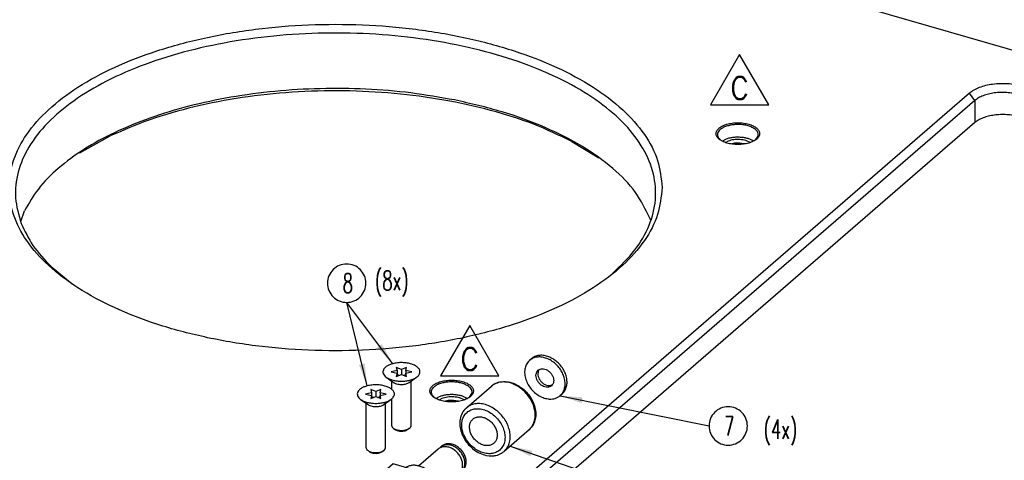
# Model space of a CAD drawing. Header units: inches. Extents: x 0 to 882, y 0 to 559.
# Tile 8 of 22: x 385 to 538, y 308 to 376. Entities that reach past the tile are written whole.
import ezdxf

# ---------------------------------------------------------------- set-up
doc = ezdxf.new("R2010")
doc.units = ezdxf.units.IN
doc.layers.add('1', color=7, linetype='Continuous')
doc.styles.add('CONVERTER_11', font='txt.shx', dxfattribs={"width": 0.9})
doc.styles.add('CONVERTER_12', font='txt.shx', dxfattribs={"width": 0.63})
doc.dimstyles.get("Standard").update_dxf_attribs({"dimtxt": 0.18, "dimasz": 0.18, "dimexe": 0.18, "dimexo": 0.0625, "dimgap": 0.09, "dimtad": 0, "dimtih": 1, "dimtoh": 1, "dimdec": 4, "dimzin": 0, "dimdsep": 46, "dimtxsty": 'Standard', "dimcen": 0.09, "dimadec": 0, "dimazin": 0, "dimtfac": 1, "dimtdec": 4, "dimtofl": 0, "dimtmove": 0, "dimatfit": 3, "dimfxl": 1, "dimtolj": 1, "dimtzin": 0, "dimarcsym": 0})

# ---------------------------------------------------------------- blocks, each defined once
blk = doc.blocks.new('REV_TRIANGLE__3', base_point=(454.96, 323.41))
at = {"layer": '1', "color": 7, "linetype": 'Continuous'}
for p, q in [((454.96, 328.66), (450.41, 320.79)), ((459.51, 320.79), (454.96, 328.66)), ((450.41, 320.79), (459.51, 320.79))]:
    blk.add_line(p, q, dxfattribs=at)
at = {"layer": '1', "color": 3, "insert": (454.96, 323.41), "char_height": 3.5, "attachment_point": 5, "line_spacing_factor": 1.080432, "style": 'CONVERTER_11'}
blk.add_mtext('C', dxfattribs=at)
blk = doc.blocks.new('REV_TRIANGLE__4', base_point=(497.11, 365.74))
at = {"layer": '1', "color": 7, "linetype": 'Continuous'}
for p, q in [((497.11, 370.99), (492.56, 363.11)), ((501.66, 363.11), (497.11, 370.99)), ((492.56, 363.11), (501.66, 363.11))]:
    blk.add_line(p, q, dxfattribs=at)
at = {"layer": '1', "color": 3, "insert": (497.11, 365.74), "char_height": 3.5, "attachment_point": 5, "line_spacing_factor": 1.080432, "style": 'CONVERTER_11'}
blk.add_mtext('C', dxfattribs=at)
blk = doc.blocks.new('E7018-24104', base_point=(183.18, 199.86))
at = {"color": 7, "linetype": 'Continuous'}
for p, q in [((501.27, 382.81), (584.41, 358.81)), ((532.99, 364.94), (457.99, 299.98)), ((533.85, 363.82), (458.85, 298.87)), ((533.85, 360.36), (459.63, 296.07)), ((394.04, 355.65), (398.81, 358.27)), ((470.91, 357.41), (475.11, 354.87)), ((493.75, 358.04), (494.22, 357.56)), ((494.89, 357.73), (494.43, 357.47)), ((495.32, 357.46), (494.94, 357.24)), ((496.29, 357.13), (495.88, 357.03)), ((497.88, 357.03), (497.11, 357.16)), ((498.77, 357.25), (498.09, 357.55)), ((499.27, 357.49), (498.44, 357.85)), ((499.64, 357.7), (500.01, 358.25)), ((384.84, 344.88), (385.41, 346.58)), ((483.1, 345.41), (483.16, 345.15)), ((389.56, 337.89), (392.89, 335.16)), ((449.05, 317.83), (449.52, 317.34)), ((450.19, 317.52), (449.72, 317.26)), ((450.61, 317.24), (450.24, 317.03)), ((451.59, 316.92), (451.18, 316.82)), ((453.18, 316.81), (452.41, 316.95)), ((454.07, 317.03), (453.39, 317.33)), ((454.57, 317.27), (453.74, 317.64)), ((454.93, 317.48), (455.31, 318.03))]:
    blk.add_line(p, q, dxfattribs=at)
at = {"color": 1, "linetype": 'Continuous'}
for q in [(532.99, 364.94), (533.85, 360.36)]:
    blk.add_line((533.85, 363.82), q, dxfattribs=at)
at = {"color": 7, "linetype": 'Continuous'}
for points, knots in [([(485, 350.21), (484.86, 351.63), (484.56, 354.59), (482.27, 358.76), (478.81, 362.63), (474.13, 366.13), (468.41, 369.19), (461.76, 371.74), (454.38, 373.71), (446.45, 375.06), (438.19, 375.74), (429.81, 375.74), (421.55, 375.06), (413.62, 373.71), (406.24, 371.74), (399.6, 369.19), (393.87, 366.13), (389.19, 362.63), (385.7, 358.76), (383.51, 354.59), (382.75, 350.21), (383.51, 345.83), (385.7, 341.66), (389.19, 337.79), (393.87, 334.29), (399.6, 331.23), (406.24, 328.68), (413.62, 326.71), (421.55, 325.36), (429.81, 324.68), (438.19, 324.68), (446.45, 325.36), (454.38, 326.71), (461.76, 328.68), (468.41, 331.23), (474.13, 334.29), (478.81, 337.79), (482.27, 341.66), (484.56, 345.83), (484.86, 348.79), (485, 350.21)], [0, 0, 0, 0, 4.254409, 8.830849, 13.96147, 19.7628, 26.254774, 33.387384, 41.061675, 49.144894, 57.481976, 65.905069, 74.242151, 82.32537, 89.999661, 97.132271, 103.624245, 109.425575, 114.556196, 119.132637, 123.387045, 127.641454, 132.217894, 137.348515, 143.149845, 149.641819, 156.774429, 164.44872, 172.53194, 180.869021, 189.292114, 197.629196, 205.712415, 213.386707, 220.519316, 227.011291, 232.81262, 237.943241, 242.519682, 246.77409, 246.77409, 246.77409, 246.77409]), ([(477.3, 336.84), (478.51, 338), (480.8, 340.18), (483.12, 344.13), (484.18, 348.25), (483.84, 352.44), (482.15, 356.48), (479.22, 360.26), (475.15, 363.73), (470.07, 366.81), (464.07, 369.45), (457.33, 371.58), (449.99, 373.14), (442.25, 374.11), (434.3, 374.45), (426.34, 374.16), (418.57, 373.24), (411.2, 371.71), (404.4, 369.62), (398.35, 367.02), (393.19, 363.97), (389.05, 360.53), (386.02, 356.77), (384.25, 352.75), (383.75, 348.55), (384.52, 345.93), (384.9, 344.61)], [0, 0, 0, 0, 4.997806, 9.453239, 13.553284, 17.574194, 21.815502, 26.515175, 31.810738, 37.747677, 44.302248, 51.401458, 58.937726, 66.77975, 74.781224, 82.78844, 90.647426, 98.211078, 105.346701, 111.944619, 117.928832, 123.271332, 128.01168, 132.279938, 136.307211, 140.39111, 140.39111, 140.39111, 140.39111]), ([(541.18, 366.03), (540.83, 366.12), (540.1, 366.31), (538.96, 366.43), (537.79, 366.45), (536.64, 366.35), (535.55, 366.15), (534.56, 365.85), (533.69, 365.46), (533.21, 365.1), (532.99, 364.94)], [0, 0, 0, 0, 1.098513, 2.251752, 3.427486, 4.591929, 5.71207, 6.758073, 7.706015, 8.541419, 8.541419, 8.541419, 8.541419]), ([(452.58, 363.89), (450.32, 364.29), (445.74, 365.1), (438.73, 365.65), (431.63, 365.74), (424.58, 365.32), (417.71, 364.41), (411.18, 363.02), (405.1, 361.19), (399.6, 358.94), (394.77, 356.33), (390.76, 353.38), (387.52, 350.21), (386.09, 347.74), (385.41, 346.58)], [0, 0, 0, 0, 6.881426, 13.941394, 21.073798, 28.169912, 35.122316, 41.828881, 48.197018, 54.148473, 59.625139, 64.596547, 69.069863, 73.102477, 73.102477, 73.102477, 73.102477]), ([(470.91, 357.41), (468.94, 358.35), (464.85, 360.3), (458.11, 362.39), (450.83, 364), (443.13, 365.01), (435.21, 365.41), (427.26, 365.2), (419.47, 364.37), (412.04, 362.94), (405.12, 361), (400.86, 359.16), (398.81, 358.27)], [0, 0, 0, 0, 6.530881, 13.594958, 21.090526, 28.893379, 36.864823, 44.858662, 52.727723, 60.330332, 67.537108, 74.238587, 74.238587, 74.238587, 74.238587]), ([(540.68, 364.73), (540.39, 364.81), (539.78, 364.96), (538.83, 365.06), (537.86, 365.08), (536.9, 365), (535.99, 364.83), (535.16, 364.58), (534.44, 364.26), (534.04, 363.96), (533.85, 363.82)], [0, 0, 0, 0, 0.915427, 1.876458, 2.856236, 3.826605, 4.760056, 5.631725, 6.421676, 7.117846, 7.117846, 7.117846, 7.117846]), ([(483.1, 345.41), (482.41, 346.79), (480.96, 349.73), (477.22, 353.45), (472.45, 356.85), (466.6, 359.78), (459.9, 362.23), (455.08, 363.33), (452.58, 363.89)], [0, 0, 0, 0, 4.593516, 9.764472, 15.612152, 22.142836, 29.296318, 36.96608, 36.96608, 36.96608, 36.96608]), ([(540.68, 361.27), (540.39, 361.34), (539.78, 361.5), (538.83, 361.6), (537.86, 361.62), (536.9, 361.54), (535.99, 361.37), (535.16, 361.11), (534.44, 360.79), (534.04, 360.5), (533.85, 360.36)], [0, 0, 0, 0, 0.915427, 1.876459, 2.856237, 3.826606, 4.760056, 5.631725, 6.421677, 7.117847, 7.117847, 7.117847, 7.117847]), ([(500.24, 358.63), (500.21, 358.78), (500.16, 359.11), (499.77, 359.53), (499.22, 359.87), (498.52, 360.13), (497.71, 360.29), (496.84, 360.35), (495.97, 360.29), (495.16, 360.13), (494.46, 359.87), (493.9, 359.53), (493.53, 359.11), (493.39, 358.63), (493.53, 358.15), (493.9, 357.73), (494.46, 357.39), (495.16, 357.13), (495.97, 356.97), (496.84, 356.91), (497.71, 356.97), (498.52, 357.13), (499.22, 357.39), (499.77, 357.73), (500.16, 358.15), (500.21, 358.48), (500.24, 358.63)], [0, 0, 0, 0, 0.454989, 0.987413, 1.632325, 2.386535, 3.223952, 4.105841, 4.98773, 5.825147, 6.579357, 7.224269, 7.756693, 8.211682, 8.666671, 9.199096, 9.844008, 10.598217, 11.435634, 12.317523, 13.199412, 14.03683, 14.791039, 15.435951, 15.968375, 16.423365, 16.423365, 16.423365, 16.423365]), ([(500.01, 358.25), (500.03, 358.37), (500.06, 358.64), (499.86, 359.03), (499.51, 359.36), (499.02, 359.64), (498.42, 359.86), (497.74, 360.01), (497, 360.07), (496.26, 360.04), (495.55, 359.94), (495.1, 359.79), (494.89, 359.72)], [0, 0, 0, 0, 0.376217, 0.77888, 1.252681, 1.813926, 2.457303, 3.164223, 3.908331, 4.659364, 5.386376, 6.060853, 6.060853, 6.060853, 6.060853]), ([(494.89, 359.72), (494.73, 359.66), (494.44, 359.53), (494.07, 359.28), (493.8, 358.99), (493.65, 358.68), (493.62, 358.34), (493.7, 358.14), (493.75, 358.04)], [0, 0, 0, 0, 0.505568, 0.951115, 1.336665, 1.673707, 1.987865, 2.313765, 2.313765, 2.313765, 2.313765]), ([(498.44, 357.85), (498.25, 357.9), (497.86, 357.99), (497.25, 358.06), (496.63, 358.07), (496.02, 358.02), (495.43, 357.92), (495.07, 357.79), (494.89, 357.73)], [0, 0, 0, 0, 0.585874, 1.200935, 1.827993, 2.44903, 3.046438, 3.604306, 3.604306, 3.604306, 3.604306]), ([(498.09, 357.55), (497.94, 357.58), (497.64, 357.66), (497.16, 357.71), (496.67, 357.72), (496.2, 357.68), (495.74, 357.6), (495.45, 357.5), (495.32, 357.46)], [0, 0, 0, 0, 0.457714, 0.93823, 1.428119, 1.913304, 2.380029, 2.815864, 2.815864, 2.815864, 2.815864]), ([(497.11, 357.16), (496.97, 357.16), (496.7, 357.17), (496.43, 357.15), (496.29, 357.13)], [0, 0, 0, 0, 0.4115099, 0.8190681, 0.8190681, 0.8190681, 0.8190681]), ([(384.9, 344.61), (385.46, 343.43), (386.64, 340.93), (388.55, 338.94), (389.56, 337.89)], [0, 0, 0, 0, 3.908976, 8.226151, 8.226151, 8.226151, 8.226151]), ([(455.54, 318.42), (455.51, 318.57), (455.45, 318.9), (455.06, 319.31), (454.52, 319.66), (453.81, 319.92), (453, 320.08), (452.14, 320.14), (451.27, 320.08), (450.46, 319.92), (449.75, 319.66), (449.2, 319.31), (448.83, 318.9), (448.69, 318.42), (448.83, 317.93), (449.2, 317.52), (449.75, 317.18), (450.46, 316.92), (451.27, 316.75), (452.14, 316.7), (453, 316.75), (453.81, 316.92), (454.52, 317.18), (455.06, 317.52), (455.45, 317.93), (455.51, 318.26), (455.54, 318.42)], [0, 0, 0, 0, 0.454989, 0.987413, 1.632325, 2.386535, 3.223952, 4.105841, 4.98773, 5.825147, 6.579357, 7.224269, 7.756693, 8.211682, 8.666671, 9.199096, 9.844008, 10.598217, 11.435634, 12.317523, 13.199412, 14.03683, 14.791039, 15.435951, 15.968375, 16.423365, 16.423365, 16.423365, 16.423365]), ([(454.67, 319.22), (454.51, 319.31), (454.15, 319.51), (453.54, 319.69), (452.86, 319.82), (452.14, 319.86), (451.42, 319.82), (450.73, 319.7), (450.12, 319.5), (449.61, 319.25), (449.22, 318.94), (448.98, 318.58), (448.9, 318.18), (449, 317.95), (449.05, 317.83)], [0, 0, 0, 0, 0.572548, 1.218438, 1.918052, 2.645898, 3.373743, 4.073358, 4.719248, 5.291796, 5.781491, 6.195372, 6.564736, 6.94208, 6.94208, 6.94208, 6.94208]), ([(455.31, 318.03), (455.32, 318.14), (455.36, 318.35), (455.24, 318.68), (455.01, 318.98), (454.79, 319.13), (454.67, 319.22)], [0, 0, 0, 0, 0.314157, 0.640056, 1.007478, 1.432542, 1.432542, 1.432542, 1.432542]), ([(453.74, 317.64), (453.55, 317.68), (453.16, 317.78), (452.55, 317.85), (451.93, 317.86), (451.31, 317.81), (450.73, 317.7), (450.36, 317.58), (450.19, 317.52)], [0, 0, 0, 0, 0.585874, 1.200934, 1.827992, 2.449028, 3.046437, 3.604305, 3.604305, 3.604305, 3.604305]), ([(453.39, 317.33), (453.24, 317.37), (452.93, 317.45), (452.46, 317.5), (451.97, 317.51), (451.49, 317.47), (451.04, 317.39), (450.75, 317.29), (450.61, 317.24)], [0, 0, 0, 0, 0.457713, 0.938229, 1.428118, 1.913302, 2.380028, 2.815862, 2.815862, 2.815862, 2.815862]), ([(452.41, 316.95), (452.27, 316.95), (452, 316.96), (451.73, 316.93), (451.59, 316.92)], [0, 0, 0, 0, 0.4115062, 0.8190607, 0.8190607, 0.8190607, 0.8190607])]:
    blk.add_open_spline(points, degree=3, knots=knots, dxfattribs=at)
blk = doc.blocks.new('washer1__6', base_point=(463.49, 317.15))
at = {"color": 7, "linetype": 'Continuous'}
for p, q in [((464.6, 323.47), (464.3, 323.21)), ((465.66, 321.48), (465.81, 321.77)), ((467.87, 319.39), (467.57, 319.28)), ((469.38, 317.95), (469.08, 317.69))]:
    blk.add_line(p, q, dxfattribs=at)
for points, knots in [([(464.3, 323.21), (464.14, 323.04), (463.82, 322.7), (463.56, 322), (463.5, 321.22), (463.64, 320.4), (463.96, 319.58), (464.45, 318.82), (465.07, 318.16), (465.8, 317.64), (466.58, 317.28), (467.13, 317.2), (467.39, 317.17)], [0, 0, 0, 0, 0.689175, 1.409275, 2.180615, 3.008492, 3.884564, 4.790699, 5.703336, 6.5978, 7.452582, 8.253695, 8.253695, 8.253695, 8.253695]), ([(469.08, 317.69), (469.22, 317.84), (469.52, 318.14), (469.77, 318.75), (469.88, 319.42), (469.82, 320.15), (469.61, 320.89), (469.26, 321.6), (468.78, 322.26), (468.2, 322.83), (467.54, 323.28), (466.84, 323.59), (466.13, 323.75), (465.45, 323.74), (464.81, 323.58), (464.47, 323.33), (464.3, 323.21)], [0, 0, 0, 0, 0.615987, 1.254468, 1.931598, 2.654032, 3.419091, 4.21669, 5.031787, 5.846883, 6.644482, 7.409542, 8.131976, 8.809106, 9.447587, 10.063574, 10.063574, 10.063574, 10.063574]), ([(469.38, 317.95), (469.52, 318.1), (469.82, 318.4), (470.07, 319.01), (470.18, 319.68), (470.12, 320.41), (469.91, 321.15), (469.56, 321.86), (469.08, 322.52), (468.5, 323.08), (467.84, 323.54), (467.14, 323.85), (466.43, 324.01), (465.75, 324), (465.11, 323.84), (464.77, 323.59), (464.6, 323.47)], [0, 0, 0, 0, 0.615987, 1.254468, 1.931598, 2.654032, 3.419092, 4.216691, 5.031787, 5.846884, 6.644482, 7.409542, 8.131976, 8.809106, 9.447587, 10.063574, 10.063574, 10.063574, 10.063574]), ([(467.74, 319.24), (467.82, 319.33), (467.98, 319.5), (468.08, 319.87), (468.08, 320.26), (467.96, 320.68), (467.75, 321.07), (467.45, 321.41), (467.1, 321.68), (466.71, 321.85), (466.31, 321.91), (465.94, 321.85), (465.63, 321.68), (465.41, 321.39), (465.3, 321.03), (465.3, 320.64), (465.42, 320.22), (465.63, 319.83), (465.93, 319.49), (466.29, 319.22), (466.68, 319.05), (467.07, 318.99), (467.45, 319.04), (467.64, 319.17), (467.74, 319.24)], [0, 0, 0, 0, 0.344235, 0.707991, 1.102417, 1.52771, 1.975141, 2.430548, 2.877978, 3.303272, 3.697697, 4.061453, 4.405688, 4.749924, 5.11368, 5.508105, 5.933399, 6.380829, 6.836236, 7.283667, 7.70896, 8.103386, 8.467142, 8.811377, 8.811377, 8.811377, 8.811377]), ([(465.66, 321.48), (465.64, 321.36), (465.58, 321.1), (465.65, 320.69), (465.81, 320.28), (466.07, 319.91), (466.4, 319.61), (466.78, 319.38), (467.18, 319.26), (467.44, 319.27), (467.57, 319.28)], [0, 0, 0, 0, 0.378364, 0.788802, 1.22666, 1.680037, 2.13343, 2.57133, 2.981828, 3.360252, 3.360252, 3.360252, 3.360252]), ([(467.39, 317.17), (467.55, 317.16), (467.87, 317.16), (468.32, 317.26), (468.73, 317.42), (468.97, 317.6), (469.08, 317.69)], [0, 0, 0, 0, 0.476765, 0.933575, 1.375303, 1.808885, 1.808885, 1.808885, 1.808885])]:
    blk.add_open_spline(points, degree=3, knots=knots, dxfattribs=at)
blk = doc.blocks.new('23796-0S111__7', base_point=(435.25, 291.83))
at = {"color": 7, "linetype": 'Continuous'}
for p, q in [((450.05, 309.35), (446.96, 306.67)), ((450.26, 309.49), (450.4, 309.65)), ((450.4, 309.65), (450.6, 309.83)), ((443, 307.02), (435.25, 300.31)), ((449.58, 305.12), (443, 307.02)), ((444.96, 306.46), (445.16, 306.59)), ((453.68, 305.87), (453.88, 306.05)), ((449.58, 305.12), (441.83, 298.41)), ((448.52, 305.93), (449.18, 305.24)), ((449.58, 305.12), (449.58, 298.54)), ((449.58, 304.72), (450.08, 303.77)), ((450.24, 302.89), (453.33, 305.57)), ((453.68, 305.87), (453.45, 305.72)), ((442.71, 303.06), (442.72, 302.95)), ((445.86, 302.98), (445.84, 303.16)), ((450.08, 301.46), (449.58, 300.77)), ((435.25, 300.31), (435.25, 293.73)), ((435.25, 300.31), (441.83, 298.41)), ((438.71, 299.6), (438.72, 299.49)), ((441.83, 291.83), (449.58, 298.54)), ((441.83, 298.41), (441.83, 291.83)), ((441.86, 299.52), (441.84, 299.7)), ((441.83, 291.83), (435.25, 293.73))]:
    blk.add_line(p, q, dxfattribs=at)
for points, knots in [([(453.33, 305.57), (453.44, 305.69), (453.67, 305.94), (453.84, 306.45), (453.87, 307.01), (453.75, 307.6), (453.5, 308.17), (453.12, 308.7), (452.66, 309.15), (452.12, 309.48), (451.56, 309.68), (451, 309.74), (450.47, 309.64), (450.19, 309.44), (450.05, 309.35)], [0, 0, 0, 0, 0.492706, 1.009304, 1.564858, 2.162245, 2.793623, 3.443817, 4.094011, 4.72539, 5.322776, 5.878331, 6.394929, 6.887635, 6.887635, 6.887635, 6.887635]), ([(453.68, 305.87), (453.79, 305.99), (454.02, 306.24), (454.19, 306.75), (454.22, 307.31), (454.1, 307.9), (453.85, 308.48), (453.47, 309), (453.01, 309.45), (452.47, 309.79), (451.91, 309.99), (451.35, 310.04), (450.82, 309.94), (450.54, 309.75), (450.4, 309.65)], [0, 0, 0, 0, 0.492706, 1.009304, 1.564859, 2.162245, 2.793623, 3.443817, 4.094011, 4.725389, 5.322776, 5.878331, 6.394929, 6.887634, 6.887634, 6.887634, 6.887634]), ([(453.88, 306.05), (453.99, 306.17), (454.22, 306.42), (454.39, 306.92), (454.42, 307.48), (454.3, 308.07), (454.05, 308.65), (453.67, 309.18), (453.21, 309.62), (452.67, 309.96), (452.11, 310.16), (451.55, 310.21), (451.02, 310.12), (450.74, 309.92), (450.6, 309.83)], [0, 0, 0, 0, 0.492706, 1.009304, 1.564859, 2.162245, 2.793623, 3.443817, 4.094011, 4.725388, 5.322774, 5.878329, 6.394926, 6.887632, 6.887632, 6.887632, 6.887632]), ([(448.52, 305.93), (448.34, 306.06), (447.99, 306.32), (447.4, 306.59), (446.81, 306.77), (446.23, 306.83), (445.66, 306.78), (445.33, 306.65), (445.16, 306.59)], [0, 0, 0, 0, 0.665569, 1.309201, 1.924657, 2.508899, 3.06296, 3.592448, 3.592448, 3.592448, 3.592448]), ([(447.49, 304.34), (447.47, 304.49), (447.41, 304.8), (447.05, 305.19), (446.53, 305.51), (445.87, 305.75), (445.11, 305.91), (444.29, 305.96), (443.47, 305.91), (442.71, 305.75), (442.05, 305.51), (441.53, 305.19), (441.18, 304.8), (441.05, 304.34), (441.18, 303.89), (441.53, 303.5), (442.05, 303.18), (442.71, 302.93), (443.47, 302.78), (444.29, 302.72), (445.11, 302.78), (445.87, 302.93), (446.53, 303.18), (447.05, 303.5), (447.41, 303.89), (447.47, 304.2), (447.49, 304.34)], [0, 0, 0, 0, 0.428225, 0.92933, 1.536306, 2.24615, 3.034308, 3.864321, 4.694334, 5.482492, 6.192336, 6.799312, 7.300417, 7.728642, 8.156867, 8.657972, 9.264948, 9.974793, 10.76295, 11.592963, 12.422976, 13.211134, 13.920978, 14.527954, 15.029059, 15.457284, 15.457284, 15.457284, 15.457284]), ([(445.84, 303.16), (445.78, 303.23), (445.67, 303.39), (445.38, 303.55), (445.03, 303.68), (444.62, 303.75), (444.19, 303.76), (443.77, 303.72), (443.38, 303.63), (443.06, 303.48), (442.81, 303.3), (442.74, 303.13), (442.71, 303.06)], [0, 0, 0, 0, 0.264277, 0.587129, 0.965699, 1.384704, 1.822292, 2.254004, 2.656183, 3.009536, 3.303779, 3.545009, 3.545009, 3.545009, 3.545009]), ([(450.08, 301.46), (450.14, 301.63), (450.27, 301.98), (450.31, 302.56), (450.26, 303.17), (450.14, 303.57), (450.08, 303.77)], [0, 0, 0, 0, 0.54653, 1.122159, 1.729153, 2.365522, 2.365522, 2.365522, 2.365522]), ([(443.49, 300.88), (443.47, 301.02), (443.41, 301.33), (443.05, 301.72), (442.53, 302.04), (441.87, 302.29), (441.11, 302.44), (440.29, 302.5), (439.47, 302.44), (438.71, 302.29), (438.05, 302.04), (437.53, 301.72), (437.18, 301.33), (437.05, 300.88), (437.18, 300.42), (437.53, 300.03), (438.05, 299.71), (438.71, 299.47), (439.47, 299.31), (440.29, 299.26), (441.11, 299.31), (441.87, 299.47), (442.53, 299.71), (443.05, 300.03), (443.41, 300.42), (443.47, 300.73), (443.49, 300.88)], [0, 0, 0, 0, 0.428225, 0.92933, 1.536306, 2.24615, 3.034308, 3.864321, 4.694334, 5.482492, 6.192336, 6.799312, 7.300417, 7.728642, 8.156867, 8.657972, 9.264948, 9.974793, 10.76295, 11.592963, 12.422976, 13.211134, 13.920978, 14.527954, 15.029059, 15.457284, 15.457284, 15.457284, 15.457284]), ([(441.84, 299.7), (441.78, 299.77), (441.67, 299.93), (441.38, 300.09), (441.03, 300.21), (440.62, 300.29), (440.19, 300.3), (439.77, 300.26), (439.38, 300.16), (439.06, 300.02), (438.81, 299.84), (438.74, 299.67), (438.71, 299.6)], [0, 0, 0, 0, 0.264277, 0.58713, 0.9657, 1.384706, 1.822294, 2.254005, 2.656183, 3.009536, 3.303778, 3.545009, 3.545009, 3.545009, 3.545009])]:
    blk.add_open_spline(points, degree=3, knots=knots, dxfattribs=at)
blk = doc.blocks.new('bearing_HK0509__8', base_point=(453.42, 308.28))
at = {"color": 7, "linetype": 'Continuous'}
for p, q in [((459.78, 319.84), (460, 319.87)), ((460, 319.87), (460.25, 319.89)), ((460.25, 319.89), (460.5, 319.88)), ((460.5, 319.88), (460.76, 319.87)), ((454.45, 315.8), (458.35, 319.18)), ((458.35, 319.18), (458.44, 319.25)), ((458.44, 319.25), (458.63, 319.39)), ((458.63, 319.39), (458.69, 319.43)), ((458.69, 319.43), (458.83, 319.51)), ((458.83, 319.51), (458.84, 319.52)), ((458.84, 319.52), (458.97, 319.58)), ((458.97, 319.58), (459.05, 319.62)), ((459.05, 319.62), (459.28, 319.71)), ((459.28, 319.71), (459.52, 319.78)), ((459.52, 319.78), (459.78, 319.84)), ((460.76, 319.87), (460.9, 319.85)), ((460.9, 319.85), (461.01, 319.83)), ((461.01, 319.83), (461.27, 319.78)), ((461.27, 319.78), (461.52, 319.71)), ((461.52, 319.71), (461.77, 319.62)), ((461.77, 319.62), (462.02, 319.52)), ((462.02, 319.52), (462.27, 319.41)), ((462.27, 319.41), (462.51, 319.28)), ((462.51, 319.28), (462.74, 319.14)), ((462.74, 319.14), (463.19, 318.81)), ((463.19, 318.81), (463.41, 318.63)), ((463.41, 318.63), (463.61, 318.44)), ((463.61, 318.44), (463.81, 318.24)), ((463.81, 318.24), (464, 318.03)), ((464, 318.03), (464.17, 317.81)), ((464.17, 317.81), (464.34, 317.58)), ((464.34, 317.58), (464.49, 317.35)), ((464.49, 317.35), (464.71, 316.97)), ((464.71, 316.97), (464.87, 316.63)), ((454.03, 315.35), (453.95, 315.23)), ((454.04, 315.36), (454.03, 315.35)), ((454.14, 315.49), (454.04, 315.36)), ((454.19, 315.54), (454.14, 315.49)), ((454.35, 315.71), (454.19, 315.54)), ((454.38, 315.73), (454.35, 315.71)), ((454.45, 315.8), (454.38, 315.73)), ((464.87, 316.63), (464.88, 316.61)), ((464.88, 316.61), (464.98, 316.36)), ((464.98, 316.36), (465.07, 316.1)), ((465.07, 316.1), (465.14, 315.84)), ((465.14, 315.84), (465.19, 315.58)), ((465.19, 315.58), (465.23, 315.32)), ((465.23, 315.32), (465.26, 315.06)), ((453.43, 313.75), (453.42, 313.5)), ((453.47, 314), (453.43, 313.75)), ((453.52, 314.25), (453.47, 314)), ((453.58, 314.48), (453.52, 314.25)), ((453.67, 314.72), (453.58, 314.48)), ((453.78, 314.94), (453.67, 314.72)), ((453.9, 315.15), (453.78, 314.94)), ((453.95, 315.23), (453.9, 315.15)), ((465.13, 313.8), (465.1, 313.7)), ((465.19, 314.04), (465.13, 313.8)), ((465.23, 314.29), (465.19, 314.04)), ((465.26, 314.54), (465.23, 314.29)), ((465.26, 315.06), (465.27, 314.8)), ((465.27, 314.8), (465.26, 314.54)), ((453.42, 313.5), (453.42, 313.37)), ((453.42, 313.37), (453.42, 313.24)), ((453.42, 313.24), (453.43, 312.98)), ((453.43, 312.98), (453.47, 312.72)), ((453.47, 312.72), (453.52, 312.46)), ((453.52, 312.46), (453.58, 312.2)), ((453.58, 312.2), (453.66, 311.94)), ((464.24, 312.37), (460.34, 308.99)), ((464.41, 312.54), (464.24, 312.37)), ((464.57, 312.72), (464.41, 312.54)), ((464.58, 312.73), (464.57, 312.72)), ((464.73, 312.93), (464.58, 312.73)), ((464.85, 313.12), (464.73, 312.93)), ((464.96, 313.34), (464.85, 313.12)), ((465.05, 313.57), (464.96, 313.34)), ((465.1, 313.7), (465.05, 313.57)), ((453.66, 311.94), (453.75, 311.68)), ((453.75, 311.68), (453.86, 311.43)), ((453.86, 311.43), (454.12, 310.94)), ((454.12, 310.94), (454.26, 310.7)), ((454.26, 310.7), (454.42, 310.47)), ((454.42, 310.47), (454.6, 310.25)), ((454.6, 310.25), (454.78, 310.03)), ((454.78, 310.03), (454.97, 309.83)), ((454.97, 309.83), (455.17, 309.63)), ((455.17, 309.63), (455.38, 309.44)), ((455.38, 309.44), (455.72, 309.18)), ((455.72, 309.18), (456.04, 308.97)), ((456.04, 308.97), (456.06, 308.96)), ((456.06, 308.96), (456.3, 308.82)), ((456.3, 308.82), (456.54, 308.7)), ((456.54, 308.7), (456.79, 308.6)), ((456.79, 308.6), (457.04, 308.5)), ((457.04, 308.5), (457.29, 308.43)), ((457.29, 308.43), (457.54, 308.36)), ((457.54, 308.36), (458.01, 308.3)), ((458.01, 308.3), (458.05, 308.29)), ((458.05, 308.29), (458.31, 308.28)), ((458.31, 308.28), (458.56, 308.29)), ((458.56, 308.29), (458.8, 308.31)), ((458.8, 308.31), (458.9, 308.33)), ((458.9, 308.33), (459.05, 308.36)), ((459.05, 308.36), (459.29, 308.42)), ((459.29, 308.42), (459.52, 308.5)), ((459.52, 308.5), (459.71, 308.58)), ((459.71, 308.58), (459.93, 308.71)), ((459.93, 308.71), (459.95, 308.72)), ((459.95, 308.72), (460.15, 308.85)), ((460.15, 308.85), (460.34, 308.99))]:
    blk.add_line(p, q, dxfattribs=at)
at = {"color": 1, "linetype": 'Continuous'}
blk.add_line((464.24, 312.37), (464.24, 312.37), dxfattribs=at)
at = {"color": 7, "linetype": 'Continuous'}
for points, knots in [([(458.43, 319.24), (458.41, 319.23), (458.39, 319.21), (458.36, 319.19), (458.35, 319.18)], [0, 0, 0, 0, 0.0526441, 0.1052782, 0.1052782, 0.1052782, 0.1052782]), ([(454.36, 315.72), (454.34, 315.7), (454.28, 315.65), (454.23, 315.59), (454.21, 315.56)], [0, 0, 0, 0, 0.1094062, 0.2189932, 0.2189932, 0.2189932, 0.2189932]), ([(454.53, 315.86), (454.51, 315.85), (454.49, 315.83), (454.46, 315.81), (454.45, 315.8)], [0, 0, 0, 0, 0.0526409, 0.1052719, 0.1052719, 0.1052719, 0.1052719]), ([(458.73, 310.25), (458.84, 310.37), (459.07, 310.62), (459.24, 311.12), (459.27, 311.68), (459.15, 312.27), (458.9, 312.85), (458.52, 313.38), (458.06, 313.82), (457.52, 314.16), (456.96, 314.36), (456.39, 314.41), (455.87, 314.31), (455.44, 314.05), (455.11, 313.65), (454.94, 313.15), (454.91, 312.59), (455.03, 312), (455.28, 311.42), (455.66, 310.89), (456.13, 310.45), (456.66, 310.11), (457.23, 309.91), (457.79, 309.86), (458.31, 309.96), (458.59, 310.15), (458.73, 310.25)], [0, 0, 0, 0, 0.492706, 1.009303, 1.564858, 2.162244, 2.793622, 3.443816, 4.09401, 4.725387, 5.322773, 5.878328, 6.394926, 6.887631, 7.380337, 7.896935, 8.452489, 9.049875, 9.681253, 10.331447, 10.981641, 11.613019, 12.210405, 12.76596, 13.282557, 13.775263, 13.775263, 13.775263, 13.775263]), ([(464.24, 312.37), (464.27, 312.4), (464.32, 312.45), (464.37, 312.5), (464.4, 312.52)], [0, 0, 0, 0, 0.109315, 0.2187223, 0.2187223, 0.2187223, 0.2187223])]:
    blk.add_open_spline(points, degree=3, knots=knots, dxfattribs=at)
at = {"color": 1, "linetype": 'Continuous'}
for points, knots in [([(464.4, 312.52), (464.56, 312.72), (464.88, 313.11), (465.13, 313.86), (465.22, 314.68), (465.12, 315.56), (464.84, 316.44), (464.4, 317.28), (463.81, 318.06), (463.11, 318.73), (462.32, 319.27), (461.49, 319.64), (460.64, 319.84), (459.82, 319.84), (459.05, 319.66), (458.63, 319.38), (458.43, 319.24)], [0, 0, 0, 0, 0.741036, 1.514004, 2.334568, 3.207809, 4.128971, 5.085674, 6.060535, 7.033788, 7.985876, 8.900037, 9.764939, 10.577271, 11.343817, 12.081816, 12.081816, 12.081816, 12.081816]), ([(459.64, 309.19), (459.81, 309.36), (460.14, 309.71), (460.42, 310.43), (460.5, 311.22), (460.39, 312.06), (460.09, 312.9), (459.61, 313.7), (459, 314.41), (458.28, 314.99), (457.49, 315.41), (456.67, 315.64), (455.87, 315.67), (455.14, 315.5), (454.51, 315.11), (454.05, 314.55), (453.76, 313.85), (453.68, 313.05), (453.8, 312.21), (454.1, 311.37), (454.57, 310.57), (455.18, 309.86), (455.9, 309.28), (456.69, 308.86), (457.51, 308.63), (458.31, 308.6), (459.05, 308.77), (459.45, 309.05), (459.64, 309.19)], [0, 0, 0, 0, 0.709113, 1.44793, 2.236611, 3.081533, 3.9762, 4.904532, 5.844718, 6.773051, 7.667718, 8.51264, 9.301321, 10.040138, 10.74925, 11.458363, 12.19718, 12.985861, 13.830783, 14.72545, 15.653783, 16.593969, 17.522301, 18.416968, 19.26189, 20.050571, 20.789388, 21.498501, 21.498501, 21.498501, 21.498501]), ([(454.7, 315.99), (454.67, 315.97), (454.61, 315.93), (454.56, 315.89), (454.53, 315.86)], [0, 0, 0, 0, 0.1095737, 0.2189732, 0.2189732, 0.2189732, 0.2189732]), ([(460.34, 308.99), (460.51, 309.17), (460.86, 309.53), (461.17, 310.25), (461.31, 311.05), (461.27, 311.91), (461.04, 312.79), (460.65, 313.66), (460.1, 314.46), (459.43, 315.16), (458.67, 315.74), (457.84, 316.17), (456.99, 316.42), (456.16, 316.48), (455.37, 316.36), (454.92, 316.11), (454.7, 315.99)], [0, 0, 0, 0, 0.736118, 1.497604, 2.303064, 3.16082, 4.068889, 5.016911, 5.988711, 6.964945, 7.925698, 8.853074, 9.73382, 10.561963, 11.341127, 12.08558, 12.08558, 12.08558, 12.08558])]:
    blk.add_open_spline(points, degree=3, knots=knots, dxfattribs=at)
blk = doc.blocks.new('bearing_assy2_7', base_point=(435.25, 291.83))
for name, p in [('washer1__6', (463.49, 317.15)), ('bearing_HK0509__8', (453.42, 308.28)), ('23796-0S111__7', (435.25, 291.83))]:
    blk.add_blockref(name, p)
blk = doc.blocks.new('bearings', base_point=(209.55, 180.19))
blk.add_blockref('bearing_assy2_7', (435.25, 291.83))
blk = doc.blocks.new('0515-2034_M3x12_11', base_point=(441.37, 312.13))
at = {"color": 7, "linetype": 'Continuous'}
for p, q in [((443.6, 321.6), (442.69, 321.4)), ((444.29, 321.8), (443.49, 322.1)), ((443.49, 322.1), (443.6, 321.6)), ((443.6, 321.6), (443.6, 321.2)), ((445.09, 322.1), (444.29, 321.8)), ((444.29, 321.8), (444.29, 321)), ((444.98, 321.6), (445.09, 322.1)), ((445.89, 321.4), (444.98, 321.6)), ((444.98, 321.6), (444.98, 321.2)), ((441.92, 320.57), (443.07, 319.76)), ((442.69, 321.4), (443.6, 321.2)), ((442.79, 318.67), (442.79, 319.95)), ((443.6, 321.2), (443.49, 320.71)), ((443.49, 320.71), (444.29, 321)), ((443.6, 321.2), (443.6, 320.75)), ((443.6, 321.02), (443.96, 320.88)), ((444.29, 321), (445.09, 320.71)), ((444.62, 320.88), (444.98, 321.02)), ((444.98, 321.2), (445.89, 321.4)), ((444.98, 321.2), (444.98, 320.75)), ((445.09, 320.71), (444.98, 321.2)), ((445.52, 319.76), (446.66, 320.57)), ((445.79, 313), (445.79, 319.95)), ((442.79, 313), (442.79, 317.21)), ((443.07, 312.57), (443.31, 312.4)), ((445.52, 312.57), (445.27, 312.4))]:
    blk.add_line(p, q, dxfattribs=at)
for points, knots in [([(442.95, 322.69), (442.77, 322.64), (442.45, 322.54), (442.02, 322.32), (441.68, 322.06), (441.46, 321.77), (441.37, 321.44), (441.43, 321.11), (441.62, 320.81), (441.82, 320.65), (441.92, 320.57)], [0, 0, 0, 0, 0.540854, 1.023749, 1.441675, 1.798632, 2.114709, 2.426226, 2.771688, 3.175198, 3.175198, 3.175198, 3.175198]), ([(446.66, 320.57), (446.79, 320.67), (447.03, 320.86), (447.22, 321.27), (447.17, 321.7), (446.9, 322.08), (446.46, 322.39), (445.87, 322.64), (445.19, 322.8), (444.44, 322.87), (443.68, 322.84), (443.19, 322.74), (442.95, 322.69)], [0, 0, 0, 0, 0.494679, 0.905947, 1.293189, 1.731926, 2.265701, 2.899367, 3.613456, 4.374997, 5.1445, 5.881453, 5.881453, 5.881453, 5.881453]), ([(441.92, 320.57), (442.08, 320.47), (442.4, 320.28), (442.97, 320.1), (443.61, 319.98), (444.29, 319.94), (444.97, 319.98), (445.61, 320.1), (446.18, 320.28), (446.51, 320.47), (446.66, 320.57)], [0, 0, 0, 0, 0.52947, 1.132994, 1.791329, 2.478602, 3.165874, 3.824209, 4.427732, 4.957201, 4.957201, 4.957201, 4.957201]), ([(443.07, 319.76), (443.16, 319.7), (443.36, 319.58), (443.59, 319.53), (443.71, 319.5)], [0, 0, 0, 0, 0.3233223, 0.69684, 0.69684, 0.69684, 0.69684]), ([(443.71, 319.5), (443.82, 319.48), (444.04, 319.44), (444.37, 319.44), (444.7, 319.46), (445.01, 319.53), (445.29, 319.62), (445.44, 319.71), (445.52, 319.76)], [0, 0, 0, 0, 0.327425, 0.664572, 0.998697, 1.317332, 1.609489, 1.867089, 1.867089, 1.867089, 1.867089]), ([(442.79, 313), (442.8, 312.96), (442.8, 312.88), (442.86, 312.77), (442.95, 312.66), (443.03, 312.6), (443.07, 312.57)], [0, 0, 0, 0, 0.1163043, 0.2403115, 0.3778106, 0.5320177, 0.5320177, 0.5320177, 0.5320177]), ([(443.07, 312.57), (443.15, 312.52), (443.31, 312.42), (443.61, 312.33), (443.94, 312.27), (444.29, 312.25), (444.64, 312.27), (444.97, 312.33), (445.27, 312.42), (445.44, 312.52), (445.52, 312.57)], [0, 0, 0, 0, 0.273863, 0.58603, 0.926547, 1.282033, 1.637519, 1.978037, 2.290205, 2.564069, 2.564069, 2.564069, 2.564069]), ([(443.31, 312.4), (443.32, 312.39), (443.34, 312.38), (443.36, 312.36), (443.37, 312.36)], [0, 0, 0, 0, 0.03557446, 0.07216979, 0.07216979, 0.07216979, 0.07216979]), ([(443.37, 312.36), (443.46, 312.31), (443.65, 312.22), (443.99, 312.15), (444.34, 312.13), (444.69, 312.17), (445.01, 312.25), (445.19, 312.35), (445.27, 312.4)], [0, 0, 0, 0, 0.298911, 0.6401, 1.002604, 1.361694, 1.693215, 1.978075, 1.978075, 1.978075, 1.978075]), ([(445.52, 312.57), (445.56, 312.6), (445.63, 312.66), (445.72, 312.77), (445.78, 312.88), (445.79, 312.96), (445.79, 313)], [0, 0, 0, 0, 0.1542108, 0.2917129, 0.4157225, 0.5320289, 0.5320289, 0.5320289, 0.5320289])]:
    blk.add_open_spline(points, degree=3, knots=knots, dxfattribs=at)
blk = doc.blocks.new('0515-2034_M3x12_12', base_point=(437.37, 308.67))
at = {"color": 7, "linetype": 'Continuous'}
for p, q in [((440.29, 318.34), (439.49, 318.63)), ((439.49, 318.63), (439.6, 318.14)), ((441.09, 318.63), (440.29, 318.34)), ((440.29, 318.34), (440.29, 317.54)), ((440.98, 318.14), (441.09, 318.63)), ((437.92, 317.1), (439.07, 316.29)), ((439.6, 318.14), (438.69, 317.94)), ((438.69, 317.94), (439.6, 317.74)), ((439.6, 317.74), (439.49, 317.25)), ((439.49, 317.25), (440.29, 317.54)), ((439.6, 318.14), (439.6, 317.74)), ((439.6, 317.74), (439.6, 317.28)), ((439.6, 317.55), (439.96, 317.42)), ((440.29, 317.54), (441.09, 317.25)), ((440.62, 317.42), (440.98, 317.55)), ((441.89, 317.94), (440.98, 318.14)), ((440.98, 318.14), (440.98, 317.74)), ((440.98, 317.74), (441.89, 317.94)), ((441.09, 317.25), (440.98, 317.74)), ((440.98, 317.74), (440.98, 317.28)), ((441.52, 316.29), (442.66, 317.1)), ((438.79, 309.54), (438.79, 316.49)), ((441.79, 309.54), (441.79, 316.49)), ((439.07, 309.11), (439.31, 308.93)), ((441.52, 309.11), (441.27, 308.93))]:
    blk.add_line(p, q, dxfattribs=at)
for points, knots in [([(438.95, 319.22), (438.77, 319.17), (438.45, 319.07), (438.02, 318.85), (437.68, 318.6), (437.46, 318.3), (437.37, 317.98), (437.43, 317.65), (437.62, 317.34), (437.82, 317.19), (437.92, 317.1)], [0, 0, 0, 0, 0.540854, 1.023749, 1.441676, 1.798633, 2.11471, 2.426226, 2.771688, 3.175198, 3.175198, 3.175198, 3.175198]), ([(442.66, 317.1), (442.79, 317.21), (443.03, 317.4), (443.22, 317.81), (443.17, 318.24), (442.9, 318.61), (442.46, 318.93), (441.87, 319.17), (441.19, 319.34), (440.44, 319.4), (439.68, 319.38), (439.19, 319.27), (438.95, 319.22)], [0, 0, 0, 0, 0.494681, 0.905949, 1.293192, 1.731928, 2.265702, 2.899369, 3.613458, 4.375, 5.144503, 5.881457, 5.881457, 5.881457, 5.881457]), ([(437.92, 317.1), (438.08, 317.01), (438.4, 316.81), (438.97, 316.63), (439.61, 316.51), (440.29, 316.48), (440.97, 316.51), (441.61, 316.63), (442.18, 316.81), (442.51, 317.01), (442.66, 317.1)], [0, 0, 0, 0, 0.529469, 1.132992, 1.791326, 2.478598, 3.16587, 3.824204, 4.427728, 4.957197, 4.957197, 4.957197, 4.957197]), ([(439.07, 316.29), (439.16, 316.24), (439.36, 316.12), (439.59, 316.06), (439.71, 316.03)], [0, 0, 0, 0, 0.3233244, 0.6968448, 0.6968448, 0.6968448, 0.6968448]), ([(439.71, 316.03), (439.82, 316.02), (440.04, 315.98), (440.37, 315.97), (440.7, 316), (441.01, 316.06), (441.29, 316.15), (441.44, 316.25), (441.52, 316.29)], [0, 0, 0, 0, 0.327425, 0.664572, 0.998698, 1.317333, 1.60949, 1.86709, 1.86709, 1.86709, 1.86709]), ([(438.79, 309.54), (438.8, 309.5), (438.8, 309.42), (438.86, 309.3), (438.95, 309.2), (439.03, 309.14), (439.07, 309.11)], [0, 0, 0, 0, 0.1163057, 0.2403145, 0.3778156, 0.5320252, 0.5320252, 0.5320252, 0.5320252]), ([(439.07, 309.11), (439.15, 309.06), (439.31, 308.96), (439.61, 308.86), (439.94, 308.8), (440.29, 308.78), (440.64, 308.8), (440.97, 308.86), (441.27, 308.96), (441.44, 309.06), (441.52, 309.11)], [0, 0, 0, 0, 0.273863, 0.586031, 0.926548, 1.282033, 1.637519, 1.978036, 2.290203, 2.564066, 2.564066, 2.564066, 2.564066]), ([(441.52, 309.11), (441.56, 309.14), (441.63, 309.2), (441.72, 309.3), (441.78, 309.42), (441.79, 309.5), (441.79, 309.54)], [0, 0, 0, 0, 0.1542106, 0.2917124, 0.4157219, 0.5320283, 0.5320283, 0.5320283, 0.5320283]), ([(439.31, 308.93), (439.32, 308.93), (439.34, 308.91), (439.36, 308.9), (439.37, 308.89)], [0, 0, 0, 0, 0.03557443, 0.07216973, 0.07216973, 0.07216973, 0.07216973]), ([(439.37, 308.89), (439.46, 308.85), (439.65, 308.75), (439.99, 308.69), (440.34, 308.67), (440.69, 308.7), (441.01, 308.78), (441.19, 308.88), (441.27, 308.93)], [0, 0, 0, 0, 0.298911, 0.640102, 1.002607, 1.361698, 1.69322, 1.97808, 1.97808, 1.97808, 1.97808])]:
    blk.add_open_spline(points, degree=3, knots=knots, dxfattribs=at)
blk = doc.blocks.new('screwset_stiffener', base_point=(311.11, 308.67))
for name, p in [('0515-2034_M3x12_11', (441.37, 312.13)), ('0515-2034_M3x12_12', (437.37, 308.67))]:
    blk.add_blockref(name, p)
blk = doc.blocks.new('smallparts', base_point=(209.55, 150.02))
for name, p in [('bearings', (209.55, 180.19)), ('screwset_stiffener', (311.11, 308.67))]:
    blk.add_blockref(name, p)
blk = doc.blocks.new('E7018-64104_wpi_small_stiffener_assy', base_point=(183.18, 150.02))
for name, p in [('E7018-24104', (183.18, 199.86)), ('smallparts', (209.55, 150.02))]:
    blk.add_blockref(name, p)
blk = doc.blocks.new('gen1', base_point=(419, 242))
at = {"layer": '1', "color": 1}
for points in [[(435.74, 332.26), (435.74, 332.26, 0.414214), (438.74, 335.26), (438.74, 335.26, 0.414214), (435.74, 338.26), (435.74, 338.26, 0.414214), (432.74, 335.26), (432.74, 335.26, 0.414214)], [(495.33, 309.96), (495.33, 309.96, 0.414214), (498.33, 312.96), (498.33, 312.96, 0.414214), (495.33, 315.96), (495.33, 315.96, 0.414214), (492.33, 312.96), (492.33, 312.96, 0.414214)]]:
    blk.add_lwpolyline(points, format="xyb", close=True, dxfattribs=at)
at = {"layer": '1', "color": 3}
for points in [[(440.47, 325.21), (441.21, 325.76), (442.95, 322.69)], [(437.66, 322.51), (438.56, 322.73), (438.95, 319.22)], [(472.6, 317.44), (472.42, 316.54), (469.08, 317.69)], [(464.74, 309.09), (464.43, 308.22), (461.28, 309.81)]]:
    blk.add_solid(points, dxfattribs=at)
blk.add_blockref('E7018-64104_wpi_small_stiffener_assy', (183.18, 150.02))
at = {"layer": '1'}
for name, p in [('REV_TRIANGLE__4', (497.11, 365.74)), ('REV_TRIANGLE__3', (454.96, 323.41))]:
    blk.add_blockref(name, p, dxfattribs=at)
at = {"layer": '1', "color": 1, "style": 'CONVERTER_12', "width": 0.63}
for s, p in [('8', (435.11, 333.76)), ('(8x)', (440.16, 334.17)), ('7', (494.7, 311.46)), ('(4x)', (500.87, 310.95))]:
    blk.add_text(s, height=3, dxfattribs=at).set_placement(p)
at = {"layer": '1', "color": 3, "linetype": 'Continuous', "has_arrowhead": 0}
for points in [[(438.95, 319.22), (435.74, 332.26)], [(442.95, 322.69), (435.74, 332.26)], [(469.08, 317.69), (492.33, 312.96)], [(461.28, 309.81), (474.81, 305.09)]]:
    blk.add_leader(points, dimstyle='Standard', dxfattribs=at)
blk = doc.blocks.new('1')
blk.add_blockref('gen1', (419, 242))

msp = doc.modelspace()

# ---------------------------------------------------------------- block references
at = {"layer": '1'}
msp.add_blockref('1', (0, 0), dxfattribs=at)

doc.saveas('drawing.dxf')
